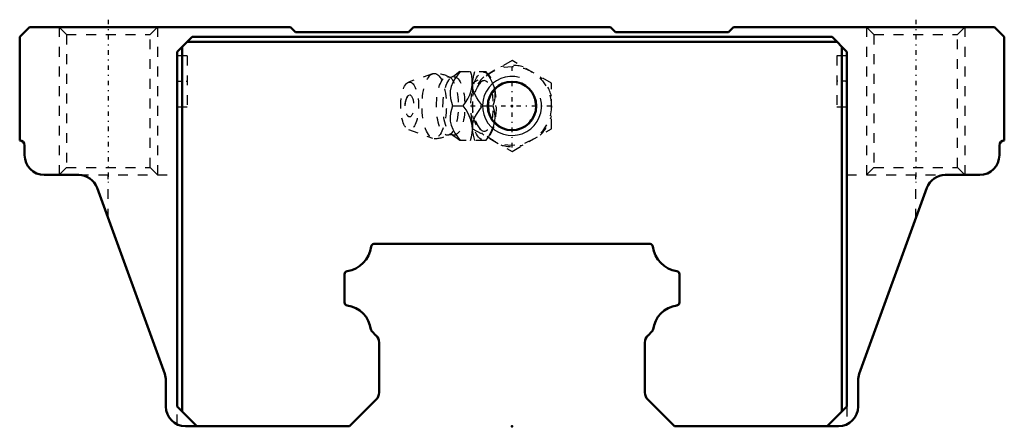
# Model space of a CAD drawing. Header units: millimetres. Extents: x -50 to 50, y 7 to 49.
import ezdxf

# ---------------------------------------------------------------- set-up
doc = ezdxf.new("R2010")
doc.units = ezdxf.units.MM
doc.linetypes.add('Center', pattern=[1.5, 0.45, -0.5, 0.05, -0.5])
doc.linetypes.add('Dashed', pattern=[2, 1, -1])
for name, color, linetype, lineweight in [('2d ConnectionPoints', 7, 'Continuous', 50), ('AM_0', 7, 'Continuous', 50), ('AM_5', 3, 'Continuous', 25), ('AM_7', 7, 'Center', 25), ('AM_9', 6, 'Dashed', 25)]:
    doc.layers.add(name, color=color, linetype=linetype, lineweight=lineweight)

# ---------------------------------------------------------------- blocks, each defined once
blk = doc.blocks.new('1_B_M6F_SHS_grease_nipple_joint_0_in_SHS35C1SS_GK__BLOCK_B_M6F1__2')
at = {"layer": 'AM_5', "linetype": 'Dashed'}
blk.add_arc((0, 40), 2.39, 75, 15, dxfattribs=at)
at = {"layer": 'AM_7'}
for p, q in [((0, 35.8), (0, 44.2)), ((-4.2, 40), (4.2, 40))]:
    blk.add_line(p, q, dxfattribs=at)
at = {"layer": 'AM_9'}
for p, q in [((0, 44.62), (-4, 42.31)), ((4, 42.31), (0, 44.62)), ((-8.07, 43.27), (-10.52, 42.4)), ((-5.32, 43.5), (-2.67, 43.5)), ((-2.37, 43.15), (-2.67, 43.5)), ((-4, 42.31), (-4, 37.69)), ((4, 37.69), (4, 42.31)), ((-6.03, 40), (-4.96, 40)), ((-3, 40), (-1.93, 40)), ((-10.52, 37.6), (-8.07, 36.73)), ((-4, 37.69), (0, 35.38)), ((0, 35.38), (4, 37.69)), ((-2.67, 36.5), (-5.32, 36.5)), ((-2.67, 36.5), (-2.37, 36.85))]:
    blk.add_line(p, q, dxfattribs=at)
for points in [[(-5.27, 43.5), (-5.54, 43.14), (-5.8, 42.76), (-6.01, 42.38), (-6.18, 41.97), (-6.27, 41.55), (-6.29, 41.15), (-6.24, 40.75), (-6.14, 40.37), (-6.03, 40)], [(-5.31, 43.5), (-5.42, 43.41), (-5.6, 43.26), (-5.82, 43.1), (-6.07, 42.94), (-6.13, 42.91)], [(-4.96, 40), (-4.71, 40.36), (-4.48, 40.73), (-4.28, 41.13), (-4.14, 41.53), (-4.03, 42.09), (-4.03, 42.66), (-4.09, 43.09), (-4.2, 43.5)], [(-4, 41.94), (-4, 41.95), (-4.02, 42.35), (-3.96, 42.75), (-3.87, 43.13), (-3.76, 43.5)], [(-2.69, 43.5), (-2.43, 43.14), (-2.21, 42.77), (-2.01, 42.37), (-1.86, 41.97), (-1.76, 41.41), (-1.75, 40.84), (-1.82, 40.41), (-1.93, 40)], [(-6.13, 42.91), (-6.13, 42.9), (-6.17, 42.89), (-6.23, 42.88), (-6.3, 42.89), (-6.33, 42.9), (-6.34, 42.91)], [(-3, 40), (-3.4, 40.55), (-3.58, 40.83), (-3.74, 41.12), (-3.91, 41.52), (-4, 41.94)], [(-4.2, 36.5), (-4.1, 36.86), (-4.04, 37.23), (-4.01, 37.63), (-4.04, 38.03), (-4.17, 38.59), (-4.42, 39.16), (-4.67, 39.59), (-4.96, 40)], [(-4, 38.05), (-3.92, 38.45), (-3.76, 38.85), (-3.53, 39.25), (-3.28, 39.63), (-3, 40)], [(-1.93, 40), (-1.83, 39.64), (-1.77, 39.27), (-1.74, 38.87), (-1.77, 38.47), (-1.9, 37.91), (-2.15, 37.34), (-2.4, 36.91), (-2.69, 36.5)], [(-6.03, 40), (-6.14, 39.64), (-6.23, 39.26), (-6.28, 38.88), (-6.27, 38.47), (-6.19, 38.05), (-6.02, 37.65), (-5.8, 37.25), (-5.55, 36.87), (-5.27, 36.5)], [(-4.01, 37.63), (-4.01, 38.02), (-4, 38.05)], [(-6.34, 37.09), (-6.32, 37.1), (-6.27, 37.11), (-6.2, 37.11), (-6.15, 37.1), (-6.13, 37.09)], [(-6.13, 37.09), (-6.01, 37.03), (-5.78, 36.87), (-5.57, 36.72), (-5.4, 36.58), (-5.31, 36.49)], [(-3.76, 36.5), (-3.92, 37.05), (-3.98, 37.33), (-4.01, 37.62)]]:
    blk.add_lwpolyline(points, dxfattribs=at)
blk.add_circle((0, 40), 4, dxfattribs=at)
for centre, radius, start, end in [((0, 40), 4.12, 73.8624, 106.1376), ((-7.9, 40), 3.3, 61.7605, 90), ((0, 40), 4.12, 133.8624, 166.1376), ((0, 40), 4.12, 13.8624, 46.1376), ((-9.07, 40), 1.82, 148.3697, 211.6303), ((0, 40), 4.12, 193.8624, 226.1376), ((0, 40), 4.12, 313.8624, 346.1376), ((-7.9, 40), 3.3, 270, 298.2395), ((0, 40), 4.12, 253.8624, 286.1376)]:
    blk.add_arc(centre, radius, start, end, dxfattribs=at)
for centre, major_axis in [((-7.9, 40), (0, 3.3)), ((-2.89, 40), (0, 3.44)), ((-10.4, 40), (0, 2.42)), ((-6.56, 40), (0, 2.97)), ((-5.9, 40), (0, 2.97)), ((-10.4, 40), (0, 1.12))]:
    blk.add_ellipse(centre, major_axis=major_axis, ratio=0.37461, dxfattribs=at)
blk.add_ellipse((-2.84, 40), major_axis=(0, -2.57), ratio=0.37461, start_param=5.78106, end_param=9.9269, dxfattribs=at)
blk = doc.blocks.new('2_SHS35CSSB_M6F1_Slide25_55_0_in_SHS35C1SS_GK__BLOCK_B_M6F1__2')
at = {"layer": 'AM_0'}
for p, q in [((-50, 47), (-49, 48)), ((-49, 48), (-22.5, 48)), ((-22.5, 48), (-22, 47.5)), ((-10.5, 47.5), (-10, 48)), ((-10, 48), (10, 48)), ((10, 48), (10.5, 47.5)), ((22, 47.5), (22.5, 48)), ((22.5, 48), (49, 48)), ((49, 48), (50, 47)), ((-50, 36.5), (-50, 47)), ((-32.5, 47), (-34, 45.5)), ((32.5, 47), (-32.5, 47)), ((-22, 47.5), (-10.5, 47.5)), ((10.5, 47.5), (22, 47.5)), ((34, 45.5), (32.5, 47)), ((50, 47), (50, 36.5)), ((-33.5, 46), (-33.5, 9)), ((-33, 46.5), (33, 46.5)), ((33.5, 46), (33.5, 9)), ((-34, 45.5), (-34, 9.5)), ((34, 45.5), (34, 9.5)), ((-49.5, 35), (-49.5, 36)), ((49.5, 36), (49.5, 35)), ((-44.01, 33), (-47.5, 33)), ((47.5, 33), (44.01, 33)), ((-35.27, 12.83), (-42.13, 31.68)), ((42.13, 31.68), (35.27, 12.83)), ((-14.02, 26), (14.02, 26)), ((-17, 20.07), (-17, 22.93)), ((17, 22.93), (17, 20.07)), ((-13.79, 16.69), (-14.24, 17.14)), ((14.24, 17.14), (13.79, 16.69)), ((-13.5, 10.91), (-13.5, 15.99)), ((13.5, 15.99), (13.5, 10.91)), ((-35.15, 9.5), (-35.15, 12.15)), ((35.15, 12.15), (35.15, 9.5)), ((-16.5, 7.5), (-13.79, 10.21)), ((13.79, 10.21), (16.5, 7.5)), ((-34, 9.5), (-32, 7.5)), ((32, 7.5), (34, 9.5)), ((-16.5, 7.5), (-33.15, 7.5)), ((33.15, 7.5), (16.5, 7.5))]:
    blk.add_line(p, q, dxfattribs=at)
blk.add_circle((0, 40), 2.46, dxfattribs=at)
for centre, radius, start, end in [((-50, 36), 0.5, 360, 90), ((50, 36), 0.5, 90, 180), ((-47.5, 35), 2, 180, 270), ((47.5, 35), 2, 270, 0), ((-44.01, 31), 2, 20, 90), ((44.01, 31), 2, 90, 160), ((-14.02, 25.7), 0.298, 89.6688, 173.8698), ((14.02, 25.7), 0.298, 6.1302, 90.3312), ((-17.16, 26.06), 2.86, 278.3177, 353.5114), ((17.16, 26.06), 2.86, 186.4886, 261.6823), ((-16.7, 22.93), 0.302, 98.5907, 179.6909), ((16.7, 22.93), 0.302, 0.3091, 81.4093), ((-16.71, 20.06), 0.294, 178.9594, 262.8547), ((16.74, 20.04), 0.264, 271.0696, 7.1797), ((-17.16, 16.94), 2.86, 7.3562, 81.6739), ((17.16, 16.94), 2.86, 98.3183, 172.6371), ((-14.02, 17.35), 0.3, 187.4266, 224.9995), ((14.02, 17.35), 0.3, 315.0007, 352.6379), ((-14.45, 16.01), 0.953, 358.8262, 46.1897), ((14.45, 16.01), 0.953, 133.8103, 181.1739), ((-37.15, 12.15), 2, 360, 20), ((37.15, 12.15), 2, 160, 180), ((-14.51, 10.92), 1.01, 315.2477, 359.73), ((14.51, 10.92), 1.01, 180.27, 224.7523), ((-33.15, 9.5), 2, 180, 270), ((33.15, 9.5), 2, 270, 360)]:
    blk.add_arc(centre, radius, start, end, dxfattribs=at)
at = {"layer": 'AM_5', "linetype": 'Dashed'}
for p, q in [((-46, 48), (-46, 33)), ((-36, 48), (-36, 33)), ((36, 48), (36, 33)), ((46, 48), (46, 33))]:
    blk.add_line(p, q, dxfattribs=at)
at = {"layer": 'AM_5'}
blk.add_arc((0, 40), 3, 75, 15, dxfattribs=at)
at = {"layer": 'AM_7'}
for p, q in [((-41, 48.75), (-41, 32.25)), ((41, 48.75), (41, 32.25)), ((-34.05, 42.5), (-32.95, 42.5)), ((34.05, 42.5), (32.95, 42.5))]:
    blk.add_line(p, q, dxfattribs=at)
at = {"layer": 'AM_9'}
for p, q in [((-46, 48), (-45.25, 47.25)), ((-36.75, 47.25), (-36, 48)), ((36, 48), (36.75, 47.25)), ((45.25, 47.25), (46, 48)), ((-45.25, 47.25), (-45.25, 33.75)), ((-45.25, 47.25), (-36.75, 47.25)), ((-36.75, 33.75), (-36.75, 47.25)), ((36.75, 47.25), (36.75, 33.75)), ((36.75, 47.25), (45.25, 47.25)), ((45.25, 33.75), (45.25, 47.25)), ((-33, 45.1), (-34, 45.1)), ((-33, 45.1), (-33, 39.9)), ((34, 45.1), (33, 45.1)), ((33, 45.1), (33, 39.9)), ((-34, 39.9), (-33, 39.9)), ((33, 39.9), (34, 39.9)), ((-45.25, 33.75), (-46, 33)), ((-45.25, 33.75), (-36.75, 33.75)), ((-44.01, 33), (-34, 33)), ((-41, 28.57), (-41, 33)), ((-36, 33), (-36.75, 33.75)), ((34, 33), (44.01, 33)), ((36.75, 33.75), (36, 33)), ((36.75, 33.75), (45.25, 33.75)), ((41, 28.57), (41, 33)), ((46, 33), (45.25, 33.75)), ((-34, 7.69), (-34, 9.5)), ((34, 9.5), (34, 7.69))]:
    blk.add_line(p, q, dxfattribs=at)

msp = doc.modelspace()

# ---------------------------------------------------------------- linework, layer by layer
at = {"layer": '2d ConnectionPoints'}
for p in [(-34, 42.5), (-34, 42.5), (34, 42.5), (34, 42.5), (0, 40), (0, 40), (0, 7.5)]:
    msp.add_point(p, dxfattribs=at)

# ---------------------------------------------------------------- block references
for name in ['2_SHS35CSSB_M6F1_Slide25_55_0_in_SHS35C1SS_GK__BLOCK_B_M6F1__2', '1_B_M6F_SHS_grease_nipple_joint_0_in_SHS35C1SS_GK__BLOCK_B_M6F1__2']:
    msp.add_blockref(name, (0, 0))

doc.saveas('drawing.dxf')
